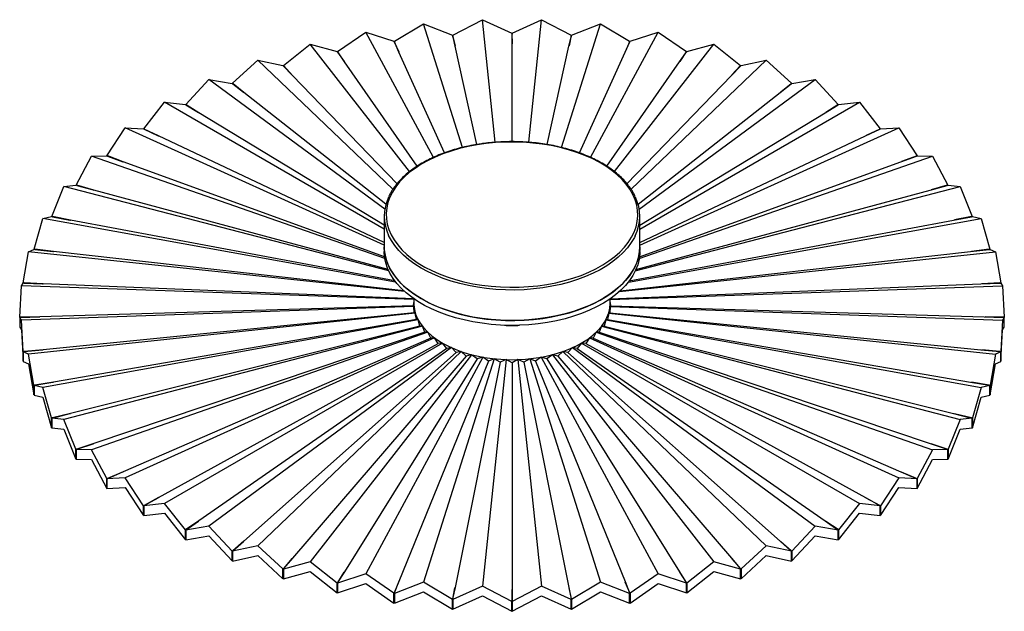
# Paper-space layout '_Isométrica' of a CAD drawing. Header units: millimetres. Extents: x -250 to 250, y -152 to 149.
import ezdxf

# ---------------------------------------------------------------- set-up
doc = ezdxf.new("R2010")
doc.units = ezdxf.units.MM

psp = doc.layouts.new('_Isométrica')

# ---------------------------------------------------------------- linework, layer by layer
at = {"color": 7, "linetype": 'Continuous', "lineweight": 25}
for p, q in [((-59.82, 138), (-45.06, 146.86)), ((-25.11, 83.99), (-45.06, 146.86)), ((-45.06, 146.86), (-30.31, 141.12)), ((-30.07, 141.14), (-15.09, 148.96)), ((-8.56, 86.59), (-15.09, 148.96)), ((-15.09, 148.96), (-0.12, 142.18)), ((0.12, 142.18), (15.09, 148.96)), ((8.56, 86.59), (15.09, 148.96)), ((15.09, 148.96), (30.07, 141.14)), ((25.11, 83.99), (45.06, 146.86)), ((30.31, 141.12), (45.06, 146.86)), ((45.06, 146.86), (59.82, 138)), ((-88.7, 132.81), (-74.38, 142.69)), ((-39.97, 78.95), (-74.38, 142.69)), ((-74.38, 142.69), (-60.05, 137.96)), ((-30.23, 140.86), (-30.31, 141.12)), ((-30.23, 140.86), (-28.99, 135.68)), ((-30.04, 140.88), (-30.07, 141.14)), ((-30.07, 140.19), (-30.07, 141.14)), ((-30.03, 140.88), (-30.04, 140.88)), ((-30.04, 140.88), (-30.04, 140.08)), ((-28.96, 135.53), (-30.03, 140.88)), ((-30.03, 140.05), (-30.03, 140.88)), ((-0.09, 141.92), (-0.12, 142.18)), ((-0.09, 141.92), (0, 136.7)), ((0, 136.54), (0.1, 141.93)), ((0.09, 141.92), (0.12, 142.18)), ((0.1, 141.93), (0.09, 141.92)), ((0.09, 141.92), (0.09, 141.59)), ((28.96, 135.53), (30.23, 140.87)), ((30.04, 140.88), (29, 135.7)), ((30.04, 140.88), (30.07, 141.14)), ((30.04, 140.05), (30.04, 140.88)), ((30.07, 141.14), (30.07, 140.17)), ((30.23, 140.86), (30.31, 141.12)), ((30.23, 140.87), (30.23, 140.86)), ((30.23, 140.86), (30.23, 140.84)), ((39.97, 78.95), (74.38, 142.69)), ((60.05, 137.96), (74.38, 142.69)), ((74.38, 142.69), (88.7, 132.81)), ((-116.28, 125.65), (-102.6, 136.51)), ((-52.09, 71.72), (-102.6, 136.51)), ((-102.6, 136.51), (-88.92, 132.76)), ((-59.92, 137.72), (-60.05, 137.96)), ((-59.92, 137.72), (-57.56, 132.66)), ((-59.74, 137.74), (-59.82, 138)), ((-59.82, 137.5), (-59.82, 138)), ((-59.73, 137.75), (-59.74, 137.74)), ((-59.74, 137.74), (-59.74, 137.32)), ((-57.5, 132.51), (-59.73, 137.75)), ((-59.73, 137.31), (-59.73, 137.75)), ((-28.99, 135.68), (-28.96, 135.53)), ((-17.86, 85.46), (-28.96, 135.53)), ((0, 86.92), (0, 136.54)), ((17.86, 85.46), (28.96, 135.53)), ((52.09, 71.71), (102.6, 136.51)), ((57.5, 132.51), (59.93, 137.72)), ((59.74, 137.74), (57.58, 132.69)), ((59.74, 137.74), (59.82, 138)), ((59.74, 137.31), (59.74, 137.74)), ((59.82, 138), (59.82, 137.48)), ((59.92, 137.72), (60.05, 137.96)), ((59.93, 137.72), (59.92, 137.72)), ((59.92, 137.72), (59.92, 137.71)), ((88.92, 132.76), (102.6, 136.51)), ((102.6, 136.51), (116.28, 125.65)), ((-88.74, 132.52), (-88.92, 132.76)), ((-88.74, 132.52), (-85.3, 127.67)), ((-88.56, 132.56), (-88.7, 132.81)), ((-88.7, 132.46), (-88.7, 132.81)), ((-85.2, 127.53), (-88.56, 132.57)), ((-88.56, 132.57), (-88.56, 132.56)), ((-88.56, 132.27), (-88.56, 132.57)), ((-88.56, 132.56), (-88.56, 132.27)), ((-57.56, 132.66), (-57.5, 132.51)), ((-34.38, 81.19), (-57.5, 132.51)), ((34.38, 81.19), (57.5, 132.51)), ((85.2, 127.53), (88.75, 132.53)), ((88.56, 132.56), (85.33, 127.72)), ((88.56, 132.56), (88.7, 132.81)), ((88.56, 132.27), (88.56, 132.56)), ((88.7, 132.81), (88.7, 132.46)), ((88.74, 132.52), (88.92, 132.76)), ((88.75, 132.53), (88.74, 132.52)), ((88.74, 132.52), (88.74, 132.52)), ((-142.17, 116.63), (-129.33, 128.41)), ((-60.57, 62.74), (-129.33, 128.41)), ((-129.33, 128.41), (-116.5, 125.59)), ((-116.26, 125.37), (-116.5, 125.59)), ((-116.1, 125.42), (-116.28, 125.65)), ((-116.28, 125.38), (-116.28, 125.65)), ((-116.26, 125.37), (-111.79, 120.79)), ((-116.09, 125.42), (-116.1, 125.42)), ((-116.1, 125.42), (-116.1, 125.19)), ((-111.65, 120.65), (-116.09, 125.42)), ((-116.09, 125.19), (-116.09, 125.42)), ((-85.3, 127.67), (-85.2, 127.53)), ((-48.29, 74.4), (-85.2, 127.53)), ((48.29, 74.4), (85.2, 127.53)), ((60.57, 62.75), (129.33, 128.41)), ((111.65, 120.65), (116.27, 125.37)), ((116.1, 125.42), (111.85, 120.85)), ((116.1, 125.42), (116.28, 125.65)), ((116.1, 125.19), (116.1, 125.42)), ((116.26, 125.37), (116.5, 125.59)), ((116.27, 125.37), (116.26, 125.37)), ((116.26, 125.37), (116.26, 125.36)), ((116.28, 125.65), (116.28, 125.38)), ((116.5, 125.59), (129.33, 128.41)), ((129.33, 128.41), (142.17, 116.63)), ((-111.79, 120.79), (-111.65, 120.65)), ((-58.49, 65.54), (-111.65, 120.65)), ((58.49, 65.54), (111.65, 120.65)), ((-165.99, 105.87), (-154.18, 118.51)), ((-64.7, 52.58), (-154.18, 118.51)), ((-154.18, 118.51), (-142.37, 116.55)), ((-142.09, 116.34), (-142.37, 116.55)), ((-141.94, 116.41), (-142.17, 116.63)), ((-142.17, 116.4), (-142.17, 116.63)), ((-142.09, 116.34), (-136.64, 112.12)), ((-141.93, 116.41), (-141.94, 116.41)), ((-141.94, 116.41), (-141.94, 116.22)), ((-136.48, 111.99), (-141.93, 116.41)), ((-141.93, 116.22), (-141.93, 116.41)), ((64.7, 52.58), (154.18, 118.51)), ((136.48, 111.99), (142.1, 116.35)), ((141.94, 116.41), (136.73, 112.18)), ((141.94, 116.41), (142.17, 116.63)), ((141.94, 116.22), (141.94, 116.41)), ((142.09, 116.34), (142.37, 116.55)), ((142.1, 116.35), (142.09, 116.34)), ((142.09, 116.34), (142.09, 116.34)), ((142.17, 116.63), (142.17, 116.4)), ((142.37, 116.55), (154.18, 118.51)), ((154.18, 118.51), (165.99, 105.87)), ((-136.64, 112.12), (-136.48, 111.99)), ((-64.11, 55.2), (-136.48, 111.99)), ((64.11, 55.2), (136.48, 111.99)), ((-187.38, 93.53), (-176.78, 106.95)), ((-65, 42.42), (-176.78, 106.95)), ((-176.78, 106.95), (-166.17, 105.77)), ((-165.85, 105.59), (-166.17, 105.77)), ((-165.71, 105.66), (-165.99, 105.87)), ((-165.99, 105.67), (-165.99, 105.87)), ((-165.85, 105.59), (-159.51, 101.77)), ((-165.7, 105.67), (-165.71, 105.66)), ((-165.71, 105.66), (-165.71, 105.51)), ((-159.32, 101.66), (-165.7, 105.67)), ((-165.7, 105.5), (-165.7, 105.67)), ((65, 42.42), (176.78, 106.95)), ((159.32, 101.66), (165.86, 105.59)), ((165.71, 105.66), (159.63, 101.84)), ((165.71, 105.66), (165.99, 105.87)), ((165.71, 105.5), (165.71, 105.66)), ((165.85, 105.59), (166.17, 105.77)), ((165.86, 105.59), (165.85, 105.59)), ((165.85, 105.59), (165.85, 105.59)), ((165.99, 105.87), (165.99, 105.67)), ((166.17, 105.77), (176.78, 106.95)), ((176.78, 106.95), (187.38, 93.53)), ((-159.51, 101.77), (-159.32, 101.66)), ((-65, 44.38), (-159.32, 101.66)), ((65, 44.38), (159.32, 101.66)), ((-206.05, 79.79), (-196.8, 93.91)), ((-65, 34.3), (-196.8, 93.91)), ((-196.8, 93.91), (-187.55, 93.42)), ((-187.19, 93.26), (-187.55, 93.42)), ((-187.06, 93.34), (-187.38, 93.53)), ((-187.38, 93.35), (-187.38, 93.53)), ((-187.19, 93.26), (-180.05, 89.92)), ((-179.84, 89.82), (-187.06, 93.35)), ((-187.06, 93.35), (-187.06, 93.34)), ((-187.06, 93.2), (-187.06, 93.35)), ((-187.06, 93.34), (-187.06, 93.2)), ((65, 34.3), (196.8, 93.91)), ((179.84, 89.82), (187.19, 93.26)), ((187.06, 93.34), (180.19, 89.98)), ((187.06, 93.34), (187.38, 93.53)), ((187.06, 93.2), (187.06, 93.34)), ((187.19, 93.26), (187.55, 93.42)), ((187.19, 93.26), (187.19, 93.26)), ((187.19, 93.26), (187.19, 93.26)), ((187.38, 93.53), (187.38, 93.35)), ((187.55, 93.42), (196.8, 93.91)), ((196.8, 93.91), (206.05, 79.79)), ((-180.05, 89.92), (-179.84, 89.82)), ((-65, 35.59), (-179.84, 89.82)), ((65, 35.59), (179.84, 89.82)), ((-221.71, 64.85), (-213.95, 79.56)), ((-213.95, 79.56), (-206.19, 79.67)), ((-64.71, 27.48), (-213.95, 79.56)), ((-205.8, 79.54), (-206.19, 79.67)), ((-205.69, 79.63), (-206.05, 79.79)), ((-206.05, 79.63), (-206.05, 79.79)), ((-205.8, 79.54), (-197.97, 76.72)), ((-197.73, 76.63), (-205.69, 79.64)), ((-205.69, 79.64), (-205.69, 79.63)), ((-205.69, 79.5), (-205.69, 79.64)), ((-205.69, 79.63), (-205.69, 79.5)), ((-197.97, 76.72), (-197.73, 76.63)), ((-64.84, 28.42), (-197.73, 76.63)), ((64.71, 27.48), (213.95, 79.56)), ((64.84, 28.42), (197.73, 76.63)), ((197.73, 76.63), (205.8, 79.54)), ((205.69, 79.63), (198.14, 76.78)), ((205.69, 79.63), (206.05, 79.79)), ((205.69, 79.5), (205.69, 79.63)), ((205.8, 79.54), (206.19, 79.67)), ((205.8, 79.54), (205.8, 79.54)), ((205.8, 79.54), (205.8, 79.54)), ((206.05, 79.79), (206.05, 79.63)), ((206.19, 79.67), (213.95, 79.56)), ((213.95, 79.56), (221.71, 64.85)), ((-234.13, 48.94), (-227.97, 64.13)), ((-227.97, 64.13), (-221.82, 64.73)), ((-62.73, 21.2), (-227.97, 64.13)), ((-221.41, 64.62), (-221.82, 64.73)), ((-221.32, 64.72), (-221.71, 64.85)), ((-221.71, 64.7), (-221.71, 64.85)), ((-221.41, 64.62), (-212.99, 62.37)), ((-212.74, 62.3), (-221.32, 64.73)), ((-221.32, 64.73), (-221.32, 64.72)), ((-221.32, 64.6), (-221.32, 64.73)), ((-221.32, 64.72), (-221.32, 64.6)), ((-212.99, 62.37), (-212.74, 62.3)), ((-63.05, 21.91), (-212.74, 62.3)), ((62.73, 21.2), (227.97, 64.13)), ((63.05, 21.91), (212.74, 62.3)), ((212.74, 62.3), (221.41, 64.62)), ((221.32, 64.72), (213.19, 62.42)), ((221.32, 64.72), (221.71, 64.85)), ((221.32, 64.6), (221.32, 64.72)), ((221.41, 64.62), (221.82, 64.73)), ((221.41, 64.62), (221.41, 64.62)), ((221.41, 64.62), (221.41, 64.62)), ((221.71, 64.85), (221.71, 64.7)), ((221.82, 64.73), (227.97, 64.13)), ((227.97, 64.13), (234.13, 48.94)), ((-243.14, 32.27), (-238.68, 47.84)), ((-238.68, 47.84), (-234.22, 48.8)), ((-59.21, 15.55), (-238.68, 47.84)), ((-233.79, 48.73), (-234.22, 48.8)), ((-233.72, 48.83), (-234.13, 48.94)), ((-234.13, 48.79), (-234.13, 48.94)), ((-233.79, 48.73), (-224.92, 47.07)), ((-224.65, 47.02), (-233.72, 48.84)), ((-233.72, 48.84), (-233.72, 48.83)), ((-233.72, 48.71), (-233.72, 48.84)), ((-233.72, 48.83), (-233.72, 48.71)), ((-224.92, 47.07), (-224.65, 47.02)), ((-59.62, 16.08), (-224.65, 47.02)), ((-65, 48.99), (-65, 31.03)), ((59.21, 15.55), (238.68, 47.84)), ((59.62, 16.08), (224.65, 47.02)), ((65, 31.03), (65, 48.99)), ((224.65, 47.02), (233.79, 48.73)), ((233.72, 48.83), (225.13, 47.11)), ((233.72, 48.83), (234.13, 48.94)), ((233.72, 48.71), (233.72, 48.83)), ((233.79, 48.73), (234.22, 48.8)), ((233.79, 48.73), (233.79, 48.73)), ((233.79, 48.73), (233.79, 48.73)), ((234.13, 48.94), (234.13, 48.79)), ((234.22, 48.8), (238.68, 47.84)), ((238.68, 47.84), (243.14, 32.27)), ((-248.61, 15.1), (-245.9, 30.91)), ((-245.9, 30.91), (-243.2, 32.13)), ((-54.61, 10.68), (-245.9, 30.91)), ((-242.76, 32.09), (-243.2, 32.13)), ((-242.71, 32.19), (-243.14, 32.27)), ((-243.14, 32.13), (-243.14, 32.27)), ((-242.76, 32.09), (-233.56, 31.07)), ((-233.28, 31.03), (-242.71, 32.2)), ((-242.71, 32.2), (-242.71, 32.19)), ((-242.71, 32.08), (-242.71, 32.2)), ((-242.71, 32.19), (-242.71, 32.08)), ((-233.56, 31.07), (-233.28, 31.03)), ((-55.04, 11.07), (-233.28, 31.03)), ((54.61, 10.68), (245.9, 30.91)), ((55.04, 11.07), (233.28, 31.03)), ((233.28, 31.03), (242.76, 32.09)), ((242.71, 32.19), (233.79, 31.09)), ((242.71, 32.19), (243.14, 32.27)), ((242.71, 32.08), (242.71, 32.19)), ((242.76, 32.09), (243.2, 32.13)), ((242.76, 32.09), (242.76, 32.09)), ((242.76, 32.09), (242.76, 32.09)), ((243.14, 32.27), (243.14, 32.13)), ((243.2, 32.13), (245.9, 30.91)), ((245.9, 30.91), (248.61, 15.1)), ((-248.17, 15.05), (-248.61, 15.1)), ((-248.61, 14.96), (-248.61, 15.1)), ((-248.16, 15.06), (-248.17, 15.05)), ((-248.17, 15.05), (-248.17, 14.94)), ((-238.51, 14.56), (-248.16, 15.06)), ((-248.16, 14.94), (-248.16, 15.06)), ((248.17, 15.05), (239.03, 14.58)), ((248.17, 15.05), (248.61, 15.1)), ((248.17, 14.94), (248.17, 15.05)), ((248.61, 15.1), (248.61, 14.96)), ((-250.45, -2.33), (-249.54, 13.61)), ((-249.54, 13.61), (-248.64, 14.96)), ((-49.91, 6.64), (-249.54, 13.61)), ((-248.19, 14.94), (-248.64, 14.96)), ((-248.19, 14.94), (-238.79, 14.57)), ((-238.79, 14.57), (-238.51, 14.56)), ((-49.88, 6.92), (-238.51, 14.56)), ((49.88, 6.92), (238.51, 14.56)), ((49.91, 6.64), (249.54, 13.61)), ((238.51, 14.56), (248.19, 14.94)), ((248.19, 14.94), (248.64, 14.96)), ((248.19, 14.94), (248.19, 14.94)), ((248.19, 14.94), (248.19, 14.94)), ((248.64, 14.96), (249.54, 13.61)), ((249.54, 13.61), (250.45, -2.33)), ((-50.09, 3.43), (-50, 5.05)), ((50, 5.05), (50.09, 3.43)), ((-49.91, 3.16), (-249.54, -3.81)), ((-50.09, 3.43), (-240.26, -2.16)), ((-49.91, 3.16), (-50.09, 3.43)), ((-50, 4.9), (-50, 3.29)), ((-49.73, -0.06), (-49.91, 3.16)), ((49.91, 3.16), (49.73, -0.06)), ((50.09, 3.43), (49.91, 3.16)), ((49.91, 3.16), (249.54, -3.81)), ((50, 3.29), (50, 4.9)), ((50.09, 3.43), (240.26, -2.16)), ((-250, -2.34), (-250.45, -2.33)), ((-250.45, -2.33), (-250.45, -7.42)), ((-250, -2.45), (-250.45, -2.47)), ((-249.54, -3.81), (-250.45, -2.47)), ((-240.26, -2.16), (-250, -2.34)), ((-250, -2.45), (-240.55, -2.17)), ((-250, -2.34), (-250, -2.34)), ((-250, -2.45), (-250, -2.34)), ((-250, -2.34), (-250, -2.45)), ((-248.64, -19.76), (-249.54, -3.81)), ((-49.18, -0.3), (-245.9, -21.12)), ((-240.55, -2.17), (-240.26, -2.16)), ((-47.74, -3.69), (-238.68, -38.04)), ((-49.73, -0.06), (-238.51, -18.88)), ((-48.64, -3.49), (-233.28, -35.35)), ((-49.18, -0.3), (-49.73, -0.06)), ((-48.64, -3.49), (-49.18, -0.3)), ((-47.74, -3.69), (-48.64, -3.49)), ((-46.84, -6.83), (-47.74, -3.69)), ((47.74, -3.69), (46.84, -6.83)), ((48.64, -3.49), (47.74, -3.69)), ((47.74, -3.69), (238.68, -38.04)), ((49.18, -0.3), (48.64, -3.49)), ((48.64, -3.49), (233.28, -35.35)), ((49.73, -0.06), (49.18, -0.3)), ((49.18, -0.3), (245.9, -21.12)), ((49.73, -0.06), (238.51, -18.88)), ((240.26, -2.16), (250, -2.45)), ((250, -2.34), (240.79, -2.18)), ((249.54, -3.81), (248.64, -19.76)), ((250.45, -2.47), (249.54, -3.81)), ((250, -2.34), (250.45, -2.33)), ((250, -2.45), (250, -2.34)), ((250, -2.45), (250, -2.45)), ((250, -2.45), (250.45, -2.47)), ((250.45, -7.42), (250.45, -2.33)), ((-250.45, -7.42), (-249.54, -8.71)), ((-249.54, -8.71), (-248.64, -24.71)), ((-45.59, -6.95), (-227.97, -54.33)), ((-46.84, -6.83), (-224.65, -51.34)), ((-44.35, -10.01), (-212.74, -66.62)), ((-45.59, -6.95), (-46.84, -6.83)), ((-44.35, -10.01), (-45.59, -6.95)), ((-42.79, -10.03), (-44.35, -10.01)), ((44.35, -10.01), (42.79, -10.03)), ((45.59, -6.95), (44.35, -10.01)), ((44.35, -10.01), (212.74, -66.62)), ((46.84, -6.83), (45.59, -6.95)), ((45.59, -6.95), (227.97, -54.33)), ((46.84, -6.83), (224.65, -51.34)), ((248.64, -24.71), (249.54, -8.71)), ((249.54, -8.71), (250.45, -7.42)), ((-42.79, -10.03), (-213.95, -69.76)), ((-41.22, -13), (-197.73, -80.95)), ((-39.36, -12.9), (-196.8, -84.11)), ((-41.22, -13), (-42.79, -10.03)), ((-39.36, -12.9), (-41.22, -13)), ((-37.49, -15.75), (-39.36, -12.9)), ((39.36, -12.9), (37.49, -15.75)), ((39.36, -12.9), (196.8, -84.11)), ((41.22, -13), (39.36, -12.9)), ((42.79, -10.03), (41.22, -13)), ((41.22, -13), (197.73, -80.95)), ((42.79, -10.03), (213.95, -69.76)), ((-248.19, -19.74), (-248.64, -19.76)), ((-248.64, -24.71), (-248.64, -19.76)), ((-248.17, -19.85), (-248.61, -19.9)), ((-245.9, -21.12), (-248.61, -19.9)), ((-248.61, -19.9), (-248.61, -24.85)), ((-238.51, -18.88), (-248.19, -19.73)), ((-248.19, -19.73), (-248.19, -19.74)), ((-248.19, -19.74), (-248.19, -19.85)), ((-248.17, -19.85), (-238.79, -18.91)), ((-238.79, -18.91), (-238.51, -18.88)), ((-179.84, -94.13), (-37.49, -15.75)), ((-35.36, -15.51), (-176.78, -97.15)), ((-33.22, -18.22), (-159.32, -105.98)), ((-30.84, -17.82), (-154.18, -108.71)), ((-25.87, -19.8), (-129.33, -118.61)), ((-35.36, -15.51), (-37.49, -15.75)), ((-33.22, -18.22), (-35.36, -15.51)), ((-30.84, -17.82), (-33.22, -18.22)), ((-28.46, -20.37), (-30.84, -17.82)), ((-25.87, -19.8), (-28.46, -20.37)), ((-23.28, -22.18), (-25.87, -19.8)), ((25.87, -19.8), (23.28, -22.18)), ((25.87, -19.8), (129.33, -118.61)), ((28.46, -20.37), (25.87, -19.8)), ((30.84, -17.82), (28.46, -20.37)), ((30.84, -17.82), (154.18, -108.71)), ((33.22, -18.22), (30.84, -17.82)), ((35.36, -15.51), (33.22, -18.22)), ((33.22, -18.22), (159.32, -105.98)), ((35.36, -15.51), (176.78, -97.15)), ((37.49, -15.75), (35.36, -15.51)), ((37.49, -15.75), (179.84, -94.13)), ((238.51, -18.88), (248.16, -19.85)), ((248.19, -19.74), (239.03, -18.93)), ((248.61, -19.9), (245.9, -21.12)), ((248.16, -19.85), (248.17, -19.85)), ((248.17, -19.85), (248.61, -19.9)), ((248.19, -19.74), (248.64, -19.76)), ((248.19, -19.85), (248.19, -19.74)), ((248.61, -24.85), (248.61, -19.9)), ((248.64, -19.76), (248.64, -24.71)), ((-248.61, -24.71), (-248.64, -24.71)), ((-248.61, -24.85), (-245.9, -26.01)), ((-243.2, -36.93), (-245.9, -21.12)), ((-28.46, -20.37), (-136.48, -116.31)), ((-23.28, -22.18), (-111.65, -124.97)), ((-20.52, -21.42), (-102.6, -126.71)), ((-17.76, -23.61), (-85.2, -131.85)), ((-14.88, -22.66), (-74.38, -132.89)), ((-11.99, -24.65), (-57.5, -136.83)), ((-9.01, -23.49), (-45.06, -137.06)), ((-20.52, -21.42), (-23.28, -22.18)), ((-17.76, -23.61), (-20.52, -21.42)), ((-14.88, -22.66), (-17.76, -23.61)), ((-3.02, -23.91), (-15.09, -139.16)), ((-11.99, -24.65), (-14.88, -22.66)), ((-9.01, -23.49), (-11.99, -24.65)), ((-6.04, -25.28), (-9.01, -23.49)), ((-3.02, -23.91), (-6.04, -25.28)), ((0, -25.49), (-3.02, -23.91)), ((3.02, -23.91), (0, -25.49)), ((3.02, -23.91), (15.09, -139.16)), ((6.04, -25.28), (3.02, -23.91)), ((9.01, -23.49), (6.04, -25.28)), ((9.01, -23.49), (45.06, -137.06)), ((11.99, -24.65), (9.01, -23.49)), ((14.88, -22.66), (11.99, -24.65)), ((11.99, -24.65), (57.5, -136.83)), ((14.88, -22.66), (74.38, -132.89)), ((17.76, -23.61), (14.88, -22.66)), ((20.52, -21.42), (17.76, -23.61)), ((17.76, -23.61), (85.2, -131.85)), ((20.52, -21.42), (102.6, -126.71)), ((23.28, -22.18), (20.52, -21.42)), ((23.28, -22.18), (111.65, -124.97)), ((28.46, -20.37), (136.48, -116.31)), ((245.9, -21.12), (243.2, -36.93)), ((245.9, -26.01), (248.61, -24.85)), ((248.61, -24.71), (248.64, -24.71)), ((-245.9, -26.01), (-243.2, -41.88)), ((-6.04, -25.28), (-28.96, -139.85)), ((0, -25.49), (0, -140.86)), ((6.04, -25.28), (28.96, -139.85)), ((243.2, -41.88), (245.9, -26.01)), ((-242.76, -36.88), (-243.2, -36.93)), ((-243.2, -41.88), (-243.2, -36.93)), ((-242.71, -36.99), (-243.14, -37.07)), ((-238.68, -38.04), (-243.14, -37.07)), ((-243.14, -37.07), (-243.14, -42.02)), ((-233.28, -35.35), (-242.76, -36.88)), ((-242.76, -36.88), (-242.76, -36.88)), ((-242.76, -36.88), (-242.76, -37)), ((-242.71, -36.99), (-233.56, -35.4)), ((-234.22, -53.6), (-238.68, -38.04)), ((-233.56, -35.4), (-233.28, -35.35)), ((233.28, -35.35), (242.71, -36.99)), ((242.76, -36.88), (233.78, -35.44)), ((238.68, -38.04), (234.22, -53.6)), ((243.14, -37.07), (238.68, -38.04)), ((242.71, -36.99), (242.71, -36.99)), ((242.71, -36.99), (243.14, -37.07)), ((242.76, -36.88), (243.2, -36.93)), ((242.76, -37), (242.76, -36.88)), ((243.14, -42.02), (243.14, -37.07)), ((243.2, -36.93), (243.2, -41.88)), ((-243.14, -41.87), (-243.2, -41.88)), ((-243.14, -42.02), (-238.68, -42.94)), ((-238.68, -42.94), (-234.22, -58.55)), ((234.22, -58.55), (238.68, -42.94)), ((238.68, -42.94), (243.14, -42.02)), ((243.14, -41.87), (243.2, -41.88)), ((-233.79, -53.53), (-234.22, -53.6)), ((-234.22, -58.55), (-234.22, -53.6)), ((-233.72, -53.63), (-234.13, -53.73)), ((-227.97, -54.33), (-234.13, -53.73)), ((-234.13, -53.73), (-234.13, -58.68)), ((-224.65, -51.34), (-233.79, -53.52)), ((-233.79, -53.52), (-233.79, -53.53)), ((-233.79, -53.53), (-233.79, -53.65)), ((-233.72, -53.63), (-224.92, -51.41)), ((-221.82, -69.53), (-227.97, -54.33)), ((-224.92, -51.41), (-224.65, -51.34)), ((227.97, -54.33), (221.82, -69.53)), ((224.65, -51.34), (233.72, -53.63)), ((233.79, -53.53), (225.12, -51.46)), ((234.13, -53.73), (227.97, -54.33)), ((233.72, -53.63), (233.72, -53.63)), ((233.72, -53.63), (234.13, -53.73)), ((233.79, -53.53), (234.22, -53.6)), ((233.79, -53.65), (233.79, -53.53)), ((234.13, -58.68), (234.13, -53.73)), ((234.22, -53.6), (234.22, -58.55)), ((-234.13, -58.54), (-234.22, -58.55)), ((-234.13, -58.68), (-227.97, -59.23)), ((-227.97, -59.23), (-221.82, -74.48)), ((221.82, -74.48), (227.97, -59.23)), ((227.97, -59.23), (234.13, -58.68)), ((234.13, -58.54), (234.22, -58.55)), ((-221.41, -69.42), (-221.82, -69.53)), ((-221.82, -74.48), (-221.82, -69.53)), ((-221.32, -69.52), (-221.71, -69.65)), ((-213.95, -69.76), (-221.71, -69.65)), ((-221.71, -69.65), (-221.71, -74.6)), ((-212.74, -66.62), (-221.41, -69.41)), ((-221.41, -69.41), (-221.41, -69.42)), ((-221.41, -69.42), (-221.41, -69.55)), ((-221.32, -69.52), (-213, -66.7)), ((-206.19, -84.47), (-213.95, -69.76)), ((-213, -66.7), (-212.74, -66.62)), ((213.95, -69.76), (206.19, -84.47)), ((212.74, -66.62), (221.32, -69.52)), ((221.41, -69.42), (213.18, -66.76)), ((221.71, -69.65), (213.95, -69.76)), ((221.32, -69.52), (221.32, -69.52)), ((221.32, -69.52), (221.71, -69.65)), ((221.41, -69.42), (221.82, -69.53)), ((221.41, -69.55), (221.41, -69.42)), ((221.71, -74.6), (221.71, -69.65)), ((221.82, -69.53), (221.82, -74.48)), ((-221.71, -74.45), (-221.82, -74.48)), ((-221.71, -74.6), (-213.95, -74.66)), ((-213.95, -74.66), (-206.19, -89.42)), ((206.19, -89.42), (213.95, -74.66)), ((213.95, -74.66), (221.71, -74.6)), ((221.71, -74.45), (221.82, -74.48)), ((-205.8, -84.34), (-206.19, -84.47)), ((-206.19, -89.42), (-206.19, -84.47)), ((-196.8, -84.11), (-206.05, -84.59)), ((-205.69, -84.43), (-206.05, -84.59)), ((-206.05, -84.59), (-206.05, -89.54)), ((-197.73, -80.95), (-205.8, -84.33)), ((-205.8, -84.33), (-205.8, -84.34)), ((-205.8, -84.34), (-205.8, -84.48)), ((-205.69, -84.43), (-197.97, -81.05)), ((-197.97, -81.05), (-197.73, -80.95)), ((-187.55, -98.22), (-196.8, -84.11)), ((196.8, -84.11), (187.55, -98.22)), ((206.05, -84.59), (196.8, -84.11)), ((197.73, -80.95), (205.69, -84.43)), ((205.8, -84.34), (198.13, -81.12)), ((205.69, -84.43), (205.69, -84.43)), ((205.69, -84.43), (206.05, -84.59)), ((205.8, -84.34), (206.19, -84.47)), ((205.8, -84.48), (205.8, -84.34)), ((206.05, -89.54), (206.05, -84.59)), ((206.19, -84.47), (206.19, -89.42)), ((-206.05, -89.37), (-206.19, -89.42)), ((-206.05, -89.54), (-196.8, -89.01)), ((-196.8, -89.01), (-187.55, -103.17)), ((187.55, -103.17), (196.8, -89.01)), ((196.8, -89.01), (206.05, -89.54)), ((206.05, -89.37), (206.19, -89.42)), ((-179.84, -94.13), (-187.19, -98.06)), ((-187.06, -98.14), (-180.05, -94.25)), ((-179.84, -94.13), (-180.05, -94.25)), ((179.84, -94.13), (187.06, -98.14)), ((187.19, -98.06), (180.18, -94.33)), ((-187.19, -98.06), (-187.55, -98.22)), ((-187.55, -103.17), (-187.55, -98.22)), ((-176.78, -97.15), (-187.38, -98.33)), ((-187.06, -98.14), (-187.38, -98.33)), ((-187.38, -98.33), (-187.38, -103.28)), ((-187.19, -98.06), (-187.19, -98.06)), ((-187.19, -98.06), (-187.19, -98.22)), ((-166.17, -110.57), (-176.78, -97.15)), ((176.78, -97.15), (166.17, -110.57)), ((187.38, -98.33), (176.78, -97.15)), ((187.06, -98.14), (187.06, -98.14)), ((187.06, -98.14), (187.38, -98.33)), ((187.19, -98.06), (187.55, -98.22)), ((187.19, -98.22), (187.19, -98.06)), ((187.38, -103.28), (187.38, -98.33)), ((187.55, -98.22), (187.55, -103.17)), ((-187.38, -103.1), (-187.55, -103.17)), ((-187.38, -103.28), (-176.78, -102.05)), ((-176.78, -102.05), (-166.17, -115.52)), ((166.17, -115.52), (176.78, -102.05)), ((176.78, -102.05), (187.38, -103.28)), ((187.38, -103.1), (187.55, -103.17)), ((-154.18, -108.71), (-165.99, -110.67)), ((-159.32, -105.98), (-165.86, -110.38)), ((-165.71, -110.46), (-159.52, -106.11)), ((-159.52, -106.11), (-159.32, -105.98)), ((-142.37, -121.35), (-154.18, -108.71)), ((154.18, -108.71), (142.37, -121.35)), ((165.99, -110.67), (154.18, -108.71)), ((159.32, -105.98), (165.7, -110.46)), ((165.85, -110.39), (159.61, -106.18)), ((-165.85, -110.39), (-166.17, -110.57)), ((-166.17, -115.52), (-166.17, -110.57)), ((-165.71, -110.46), (-165.99, -110.67)), ((-165.99, -110.67), (-165.99, -115.62)), ((-165.99, -115.62), (-154.18, -113.61)), ((-165.86, -110.38), (-165.85, -110.39)), ((-165.85, -110.39), (-165.85, -110.57)), ((-154.18, -113.61), (-142.37, -126.3)), ((142.37, -126.3), (154.18, -113.61)), ((154.18, -113.61), (165.99, -115.62)), ((165.7, -110.46), (165.71, -110.46)), ((165.71, -110.46), (165.99, -110.67)), ((165.85, -110.39), (166.17, -110.57)), ((165.85, -110.57), (165.85, -110.39)), ((165.99, -115.62), (165.99, -110.67)), ((166.17, -110.57), (166.17, -115.52)), ((-165.99, -115.42), (-166.17, -115.52)), ((-129.33, -118.61), (-142.17, -121.43)), ((-136.48, -116.31), (-142.1, -121.14)), ((-141.94, -121.2), (-136.65, -116.45)), ((-136.65, -116.45), (-136.48, -116.31)), ((-116.5, -130.39), (-129.33, -118.61)), ((129.33, -118.61), (116.5, -130.39)), ((142.17, -121.43), (129.33, -118.61)), ((136.48, -116.31), (141.93, -121.2)), ((142.09, -121.14), (136.72, -116.52)), ((165.99, -115.42), (166.17, -115.52)), ((-142.09, -121.14), (-142.37, -121.35)), ((-142.37, -126.3), (-142.37, -121.35)), ((-141.94, -121.2), (-142.17, -121.43)), ((-142.17, -121.43), (-142.17, -126.38)), ((-142.17, -126.38), (-129.33, -123.51)), ((-142.1, -121.14), (-142.09, -121.14)), ((-142.09, -121.14), (-142.09, -121.35)), ((-129.33, -123.51), (-116.5, -135.34)), ((-111.65, -124.97), (-116.27, -130.16)), ((-116.1, -130.22), (-111.79, -125.13)), ((-111.79, -125.13), (-111.65, -124.97)), ((111.65, -124.97), (116.09, -130.21)), ((116.26, -130.16), (111.84, -125.19)), ((116.5, -135.34), (129.33, -123.51)), ((129.33, -123.51), (142.17, -126.38)), ((141.93, -121.2), (141.94, -121.21)), ((141.94, -121.21), (142.17, -121.43)), ((142.09, -121.14), (142.37, -121.35)), ((142.09, -121.35), (142.09, -121.14)), ((142.17, -126.38), (142.17, -121.43)), ((142.37, -121.35), (142.37, -126.3)), ((-142.17, -126.15), (-142.37, -126.3)), ((-116.26, -130.16), (-116.5, -130.39)), ((-102.6, -126.71), (-116.28, -130.45)), ((-116.1, -130.22), (-116.28, -130.45)), ((-116.27, -130.16), (-116.26, -130.16)), ((-116.26, -130.16), (-116.26, -130.43)), ((-88.92, -137.56), (-102.6, -126.71)), ((102.6, -126.71), (88.92, -137.56)), ((116.28, -130.45), (102.6, -126.71)), ((116.09, -130.21), (116.1, -130.22)), ((116.1, -130.22), (116.28, -130.45)), ((116.26, -130.16), (116.5, -130.39)), ((116.26, -130.43), (116.26, -130.16)), ((142.17, -126.15), (142.37, -126.3)), ((-116.5, -135.34), (-116.5, -130.39)), ((-116.28, -135.13), (-116.5, -135.34)), ((-116.28, -130.45), (-116.28, -135.4)), ((-116.28, -135.4), (-102.6, -131.61)), ((-102.6, -131.61), (-88.92, -142.51)), ((-85.2, -131.85), (-88.75, -137.32)), ((-74.38, -132.89), (-88.7, -137.61)), ((-88.56, -137.36), (-85.3, -132.01)), ((-85.3, -132.01), (-85.2, -131.85)), ((-60.05, -142.76), (-74.38, -132.89)), ((74.38, -132.89), (60.05, -142.76)), ((88.7, -137.61), (74.38, -132.89)), ((85.2, -131.85), (88.56, -137.36)), ((88.74, -137.32), (85.33, -132.06)), ((88.92, -142.51), (102.6, -131.61)), ((102.6, -131.61), (116.28, -135.4)), ((116.28, -135.4), (116.28, -130.45)), ((116.28, -135.13), (116.5, -135.34)), ((116.5, -130.39), (116.5, -135.34)), ((-88.74, -137.32), (-88.92, -137.56)), ((-88.92, -142.51), (-88.92, -137.56)), ((-88.75, -137.32), (-88.74, -137.32)), ((-88.74, -137.32), (-88.74, -142.27)), ((-88.56, -137.36), (-88.7, -137.61)), ((-88.7, -137.61), (-88.7, -142.56)), ((-88.7, -142.56), (-74.38, -137.79)), ((-74.38, -137.79), (-60.05, -147.71)), ((-57.5, -136.83), (-59.93, -142.51)), ((-45.06, -137.06), (-59.82, -142.8)), ((-59.74, -142.54), (-57.57, -137)), ((-57.57, -137), (-57.5, -136.83)), ((-30.31, -145.92), (-45.06, -137.06)), ((-28.96, -139.85), (-30.23, -145.66)), ((-15.09, -139.16), (-30.07, -145.94)), ((-30.04, -145.68), (-29, -140.02)), ((-29, -140.02), (-28.96, -139.85)), ((-0.12, -146.98), (-15.09, -139.16)), ((15.09, -139.16), (0.12, -146.98)), ((30.07, -145.94), (15.09, -139.16)), ((28.96, -139.85), (30.03, -145.67)), ((30.23, -145.66), (29, -140.04)), ((45.06, -137.06), (30.31, -145.92)), ((59.82, -142.8), (45.06, -137.06)), ((57.5, -136.83), (59.73, -142.54)), ((59.92, -142.51), (57.58, -137.03)), ((60.05, -147.71), (74.38, -137.79)), ((74.38, -137.79), (88.7, -142.56)), ((88.56, -137.36), (88.56, -137.36)), ((88.56, -137.36), (88.7, -137.61)), ((88.7, -142.56), (88.7, -137.61)), ((88.74, -137.32), (88.92, -137.56)), ((88.74, -142.27), (88.74, -137.32)), ((88.92, -137.56), (88.92, -142.51)), ((-88.74, -142.27), (-88.92, -142.51)), ((-88.74, -142.26), (-88.7, -142.19)), ((-59.92, -142.51), (-60.05, -142.76)), ((-60.05, -147.71), (-60.05, -142.76)), ((-59.93, -142.51), (-59.92, -142.51)), ((-59.92, -142.51), (-59.92, -147.46)), ((-59.82, -147.75), (-45.06, -141.96)), ((-59.74, -142.54), (-59.82, -142.8)), ((-59.82, -142.8), (-59.82, -147.75)), ((-45.06, -141.96), (-30.31, -150.87)), ((-30.07, -150.88), (-15.09, -144.06)), ((-15.09, -144.06), (-0.12, -151.93)), ((0, -140.86), (-0.1, -146.72)), ((0, -141.03), (0, -140.86)), ((0.09, -146.72), (0, -141.03)), ((0, -141.03), (0, -145.98)), ((0.12, -151.93), (15.09, -144.06)), ((15.09, -144.06), (30.07, -150.88)), ((30.31, -150.87), (45.06, -141.96)), ((45.06, -141.96), (59.82, -147.75)), ((59.73, -142.54), (59.74, -142.54)), ((59.74, -142.54), (59.82, -142.8)), ((59.82, -147.75), (59.82, -142.8)), ((59.92, -142.51), (60.05, -142.76)), ((59.92, -147.46), (59.92, -142.51)), ((60.05, -142.76), (60.05, -147.71)), ((88.7, -142.21), (88.74, -142.27)), ((88.74, -142.27), (88.92, -142.51)), ((-59.92, -147.46), (-60.05, -147.71)), ((-59.92, -147.45), (-59.82, -147.21)), ((-30.23, -145.66), (-30.31, -145.92)), ((-30.31, -150.87), (-30.31, -145.92)), ((-30.23, -145.66), (-30.23, -145.66)), ((-30.23, -145.66), (-30.23, -150.61)), ((-30.23, -150.58), (-30.07, -149.85)), ((-30.04, -145.68), (-30.07, -145.94)), ((-30.07, -145.94), (-30.07, -150.88)), ((-0.09, -146.72), (-0.12, -146.98)), ((-0.12, -151.93), (-0.12, -146.98)), ((-0.1, -146.72), (-0.09, -146.72)), ((-0.09, -151.31), (0, -145.98)), ((-0.09, -146.72), (-0.09, -151.67)), ((0, -145.98), (0.09, -151.67)), ((0.09, -146.72), (0.12, -146.98)), ((0.09, -151.67), (0.09, -146.72)), ((0.12, -146.98), (0.12, -151.93)), ((30.03, -145.67), (30.04, -145.68)), ((30.04, -145.68), (30.07, -145.94)), ((30.07, -150.88), (30.07, -145.94)), ((30.07, -149.88), (30.23, -150.61)), ((30.23, -145.66), (30.31, -145.92)), ((30.23, -150.61), (30.23, -145.66)), ((30.31, -145.92), (30.31, -150.87)), ((59.82, -147.22), (59.92, -147.46)), ((59.92, -147.46), (60.05, -147.71)), ((-30.23, -150.61), (-30.31, -150.87)), ((-0.09, -151.67), (-0.12, -151.93)), ((0.09, -151.67), (0.12, -151.93)), ((30.23, -150.61), (30.31, -150.87))]:
    psp.add_line(p, q, dxfattribs=at)
at = {"color": 7, "linetype": 'Continuous', "lineweight": 25, "flags": 128}
for points in [[(-13.13, 85.97), (-17.78, 85.3), (-22.32, 84.44), (-26.74, 83.38), (-31.01, 82.13), (-35.11, 80.7), (-39.01, 79.1), (-42.69, 77.33), (-46.14, 75.41), (-49.32, 73.35), (-52.23, 71.16), (-54.85, 68.85), (-57.16, 66.43), (-59.15, 63.91), (-60.81, 61.32), (-62.13, 58.67), (-63.11, 55.96), (-63.73, 53.22), (-63.99, 50.46), (-63.9, 47.7), (-63.44, 44.95), (-62.64, 42.23), (-61.48, 39.55), (-59.98, 36.92), (-58.14, 34.37), (-55.98, 31.91), (-53.51, 29.54), (-50.74, 27.29), (-47.68, 25.16), (-44.36, 23.17), (-40.78, 21.34), (-36.98, 19.66), (-32.98, 18.14), (-28.79, 16.81), (-24.43, 15.66), (-19.94, 14.7), (-15.34, 13.94), (-10.66, 13.38), (-5.91, 13.02), (-1.13, 12.87), (3.65, 12.92), (8.42, 13.18), (13.13, 13.65), (17.78, 14.32), (22.32, 15.18), (26.74, 16.24), (31.01, 17.49), (35.11, 18.92), (39.01, 20.52), (42.69, 22.28), (46.14, 24.2), (49.32, 26.27), (52.23, 28.46), (54.85, 30.77), (57.16, 33.19), (59.15, 35.7), (60.81, 38.3), (62.13, 40.95), (63.11, 43.66), (63.73, 46.4), (63.99, 49.15), (63.9, 51.92), (63.44, 54.67), (62.64, 57.39), (61.48, 60.07), (59.98, 62.7), (58.14, 65.25), (55.98, 67.71), (53.51, 70.08), (50.74, 72.33), (47.68, 74.46), (44.36, 76.44), (40.78, 78.28), (36.98, 79.96), (32.98, 81.47), (28.79, 82.81), (24.43, 83.96), (19.94, 84.92), (15.34, 85.68), (10.66, 86.24), (5.91, 86.6), (1.13, 86.75), (-3.65, 86.7), (-8.42, 86.43), (-13.13, 85.97)], [(-65, 33.48), (-64.95, 31.96), (-64.58, 29.2), (-63.85, 26.46), (-62.78, 23.75), (-61.36, 21.1), (-59.61, 18.52), (-57.54, 16.02), (-55.15, 13.62), (-52.46, 11.32), (-49.48, 9.14), (-46.23, 7.1), (-42.73, 5.2), (-38.99, 3.46), (-35.05, 1.88), (-30.91, 0.47), (-26.6, -0.76), (-22.15, -1.8), (-17.57, -2.65), (-12.91, -3.3), (-8.17, -3.75), (-3.38, -3.99), (1.42, -4.04), (6.22, -3.87), (10.98, -3.51), (15.68, -2.94), (20.3, -2.17), (24.8, -1.21), (29.17, -0.05), (33.38, 1.28), (37.41, 2.79), (41.23, 4.47), (44.83, 6.31), (48.18, 8.29), (51.27, 10.42), (54.09, 12.67), (56.6, 15.03), (58.81, 17.49), (60.69, 20.04), (62.24, 22.67), (63.46, 25.35), (64.32, 28.08), (64.84, 30.83), (65, 33.48)], [(13.34, -3.25), (8.6, -3.72), (3.82, -3.98), (-0.98, -4.04), (-5.78, -3.9), (-10.54, -3.55), (-15.25, -3), (-19.88, -2.25), (-24.39, -1.3), (-28.77, -0.17), (-33, 1.15), (-37.05, 2.65), (-40.89, 4.31), (-44.51, 6.13), (-47.89, 8.1), (-51, 10.22), (-53.84, 12.45), (-56.38, 14.81), (-58.62, 17.26), (-60.53, 19.8), (-62.11, 22.42), (-63.36, 25.1), (-64.26, 27.82), (-64.81, 30.58), (-65, 33.35), (-65, 33.48)], [(13.34, -5.7), (8.6, -6.16), (3.82, -6.43), (-0.98, -6.49), (-5.78, -6.35), (-10.54, -6), (-15.25, -5.45), (-19.88, -4.7), (-24.39, -3.75), (-28.77, -2.62), (-33, -1.3), (-37.05, 0.2), (-40.89, 1.86), (-44.51, 3.68), (-47.89, 5.65), (-51, 7.77), (-53.84, 10), (-56.38, 12.36), (-58.62, 14.81), (-60.53, 17.35), (-62.11, 19.97), (-63.36, 22.65), (-64.26, 25.37), (-64.81, 28.13), (-65, 30.9), (-65, 31.03)], [(65, 33.48), (64.96, 32.22), (64.62, 29.45), (63.93, 26.71), (62.89, 24), (61.51, 21.35), (59.79, 18.76), (57.74, 16.25), (55.38, 13.83), (52.72, 11.53), (49.76, 9.34), (46.54, 7.28), (43.06, 5.37), (39.35, 3.61), (35.42, 2.01), (31.3, 0.59), (27, -0.65), (22.56, -1.71), (18, -2.58), (13.34, -3.25)], [(65, 31.03), (64.96, 29.77), (64.62, 27), (63.93, 24.26), (62.89, 21.55), (61.51, 18.9), (59.79, 16.31), (57.74, 13.8), (55.38, 11.38), (52.72, 9.08), (49.76, 6.89), (46.54, 4.83), (43.06, 2.92), (39.35, 1.16), (35.42, -0.43), (31.3, -1.86), (27, -3.1), (22.56, -4.16), (18, -5.03), (13.34, -5.7)], [(-49.88, 6.92), (-49.93, 6.41), (-49.98, 3.99), (-49.67, 1.58), (-49.01, -0.81), (-48.01, -3.15), (-46.68, -5.44), (-45.02, -7.66), (-43.04, -9.79), (-40.76, -11.82), (-38.19, -13.73), (-35.36, -15.51)], [(-35.36, -15.51), (-32.27, -17.15), (-28.96, -18.63), (-25.45, -19.95), (-21.76, -21.09), (-17.92, -22.05), (-13.95, -22.82), (-9.88, -23.4), (-5.75, -23.77), (-1.57, -23.95), (2.62, -23.93), (6.79, -23.7), (10.91, -23.27), (14.95, -22.64), (18.89, -21.83), (22.7, -20.82), (26.35, -19.63), (29.81, -18.27), (33.07, -16.75), (36.09, -15.08), (38.86, -13.27), (41.35, -11.32), (43.56, -9.27), (45.46, -7.12), (47.04, -4.88), (48.3, -2.57), (49.21, -0.21), (49.78, 2.18), (50, 4.6), (49.88, 6.92)]]:
    psp.add_lwpolyline(points, dxfattribs=at)
at = {"color": 8, "linetype": 'Continuous', "lineweight": 25, "flags": 128}
psp.add_lwpolyline([(62.71, 39.11), (62.24, 38.18), (60.69, 35.56), (58.81, 33.01), (56.6, 30.54), (54.09, 28.18), (51.27, 25.93), (48.18, 23.81), (44.83, 21.82), (41.23, 19.98), (37.41, 18.31), (33.38, 16.8), (29.17, 15.46), (24.8, 14.31), (20.3, 13.35), (15.68, 12.58), (10.98, 12.01), (6.22, 11.64), (1.42, 11.48), (-3.38, 11.52), (-8.17, 11.77), (-12.91, 12.22), (-17.57, 12.87), (-22.15, 13.71), (-26.6, 14.75), (-30.91, 15.98), (-35.05, 17.39), (-38.99, 18.97), (-42.73, 20.72), (-46.23, 22.61), (-49.48, 24.66), (-52.46, 26.83), (-55.15, 29.13), (-57.54, 31.54), (-59.61, 34.04), (-61.36, 36.62), (-62.76, 39.22)], dxfattribs=at)
at = {"color": 7, "linetype": 'Continuous', "lineweight": 25}
for centre, radius, start, end in [((-42.34, 48.99), 22.63, 154.4672, 205.5829), ((42.43, 48.99), 22.56, 334.0229, 25.578), ((0, 27.69), 34.34, 263.5348, 276.4652)]:
    psp.add_arc(centre, radius, start, end, dxfattribs=at)
for points, knots in [([(-13.25, 86.15), (-14.03, 86.05), (-16.28, 85.76), (-19.96, 85.15), (-24.22, 84.25), (-28.37, 83.18), (-32.38, 81.95), (-36.24, 80.56), (-39.92, 79.01), (-43.41, 77.31), (-46.69, 75.48), (-49.74, 73.51), (-52.55, 71.42), (-55.11, 69.22), (-57.39, 66.92), (-59.4, 64.52), (-61.1, 62.05), (-62.19, 60.21), (-62.62, 59.18), (-62.68, 59.02)], [0, 0, 0, 0, 0.0334907, 0.097074, 0.1606767, 0.2242932, 0.2879261, 0.3515776, 0.4152493, 0.4789418, 0.5426541, 0.606383, 0.6701215, 0.7338527, 0.7975562, 0.8612034, 0.924759, 0.9881833, 1, 1, 1, 1]), ([(62.69, 59), (62.61, 59.18), (62.18, 60.22), (61.08, 62.07), (59.4, 64.53), (57.4, 66.91), (55.12, 69.21), (52.57, 71.41), (49.77, 73.49), (46.72, 75.46), (43.44, 77.3), (39.96, 78.99), (36.28, 80.54), (32.43, 81.94), (28.41, 83.17), (24.27, 84.24), (20, 85.14), (15.64, 85.86), (11.2, 86.4), (6.71, 86.77), (2.19, 86.95), (-2.35, 86.95), (-6.87, 86.76), (-10.5, 86.46), (-12.62, 86.22), (-13.25, 86.15)], [0, 0, 0, 0, 0.009595, 0.055424, 0.101384, 0.147462, 0.193634, 0.239873, 0.286156, 0.332462, 0.378777, 0.425089, 0.471394, 0.517687, 0.563969, 0.61024, 0.6565, 0.702752, 0.748996, 0.795236, 0.841472, 0.887707, 0.933942, 0.98018, 1, 1, 1, 1])]:
    psp.add_open_spline(points, degree=3, knots=knots, dxfattribs=at)

doc.saveas('drawing.dxf')
